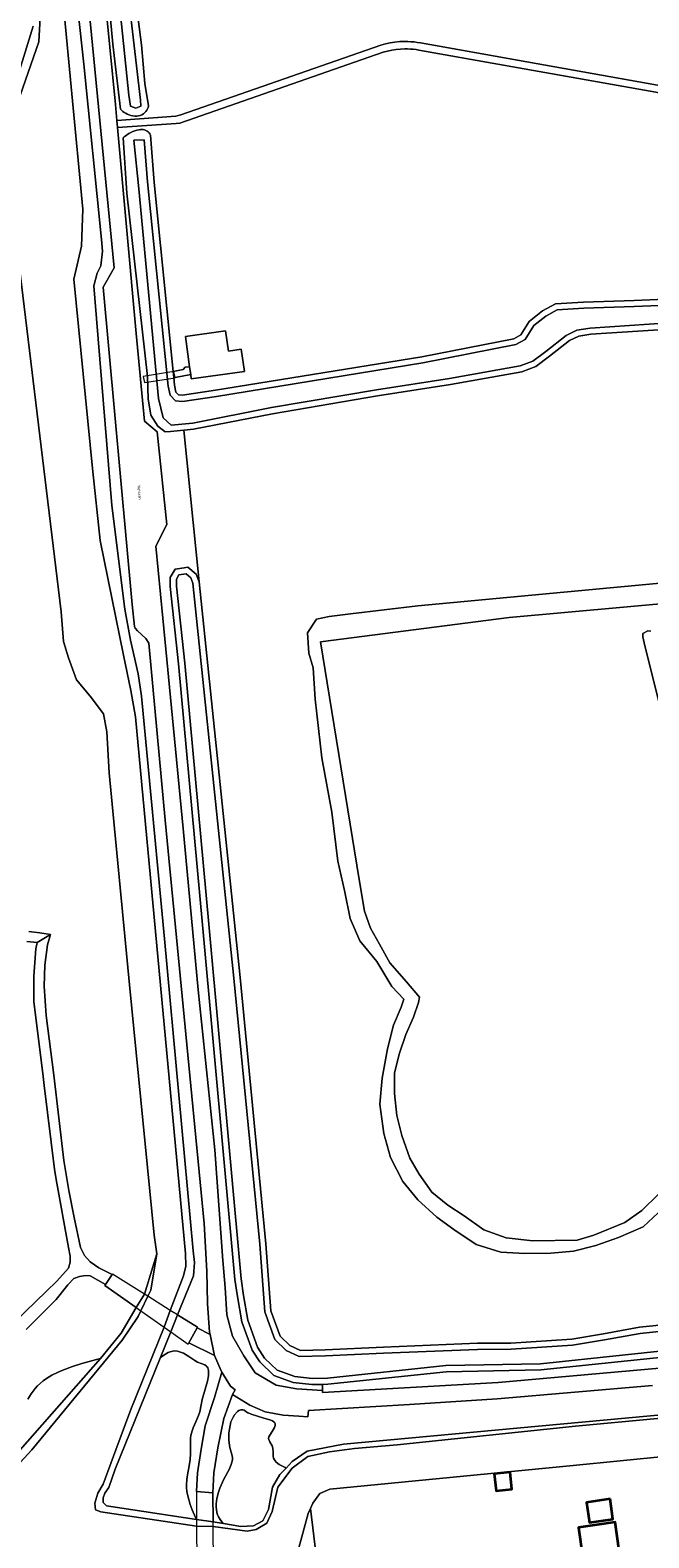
# Model space of a CAD drawing. Header units: metres. Extents: x 229229 to 231729, y 593167 to 595667.
# Tile 210 of 256: x 231153 to 231254, y 594137 to 594382. Entities that reach past the tile are written whole.
import ezdxf
from ezdxf.enums import TextEntityAlignment as Align

# ---------------------------------------------------------------- set-up
doc = ezdxf.new("R2010")
doc.units = ezdxf.units.M
for name, color, linetype, lineweight in [('B-WE-GR-BEPLANTING_CULTUUR_BOSPLANTSOEN-GV', 90, 'Continuous', 18), ('B-WE-GR-BEPLANTING_CULTUUR_VASTE PLANTENVAK-GV', 90, 'Continuous', 18), ('B-WE-GR-GRAS-GV', 60, 'Continuous', 13), ('B-WE-GR-GROENVOORZIENING-GV', 80, 'Continuous', 18), ('B-WE-KW-KUNSTWERK_DEK-GV', 170, 'Continuous', 18), ('B-WE-OG-BEBOUWING-GV', 7, 'Continuous', 35), ('B-WE-OG-TERREIN_CULTUURSCHEIDING-GV', 7, 'Continuous', 18), ('B-WE-OG-TERREIN_ERF-GV', 7, 'Continuous', 18), ('B-WE-OG-TOPOGRAFIE-T18', 10, 'Continuous', 18), ('B-WE-OG-WATER-GV', 130, 'Continuous', 18), ('B-WE-OG-WATER_SLOOT-GV', 120, 'Continuous', 18), ('B-WE-VH-VERHARDING_BETON-GV', 252, 'Continuous', 18), ('B-WE-VH-VERHARDING_BETONSTRAATSTEEN-GV', 252, 'Continuous', 18), ('B-WE-VH-VERHARDING_GESLOTEN-GV', 252, 'Continuous', 18), ('B-WE-VH-VERHARDING_HALFVERHARDING-GV', 252, 'Continuous', 18), ('B-WE-VH-VERHARDING_OPEN-GV', 252, 'Continuous', 18)]:
    doc.layers.add(name, color=color, linetype=linetype, lineweight=lineweight)
doc.styles.add('NLCS-ISO-M250-T18', font='NLCS-ISO.ttf', dxfattribs={"height": 0.45})

msp = doc.modelspace()

# ---------------------------------------------------------------- linework, layer by layer
at = {"layer": 'B-WE-GR-BEPLANTING_CULTUUR_BOSPLANTSOEN-GV'}
for points in [[(231257.146, 594333.275), (231244.405, 594332.431), (231242.438, 594332.119), (231240.92, 594331.396), (231237.687, 594328.858), (231235.433, 594327.19), (231233.168, 594326.316), (231221.573, 594324.276), (231209.699, 594322.4), (231192.669, 594319.518), (231179.837, 594316.99), (231178.252, 594316.843), (231180.71, 594292.187), (231187.379, 594227.791), (231191.584, 594184.485), (231192.396, 594173.592), (231193.876, 594169.459), (231195.453, 594167.945), (231197.179, 594167.143), (231201.229, 594167.248), (231210.667, 594167.659), (231225.971, 594168.294), (231231.41, 594168.332), (231241.295, 594168.961), (231246.428, 594169.848), (231252.286, 594170.9), (231261.408, 594171.835)], [(231256.149, 594190.25), (231252.892, 594187.229), (231248.886, 594185.482), (231245.19, 594184.204), (231241.571, 594183.295), (231237.881, 594182.943), (231233.675, 594182.904), (231229.769, 594183.117), (231225.742, 594184.371), (231222.117, 594186.799), (231219.376, 594188.791), (231216.262, 594191.606), (231213.857, 594194.63), (231211.839, 594198.503), (231210.774, 594202.394), (231210.087, 594207.184), (231210.459, 594211.42), (231211.36, 594216.174), (231212.343, 594220.069), (231213.546, 594222.954), (231213.99, 594224.259), (231212.061, 594226.358), (231209.628, 594230.383), (231206.864, 594233.737), (231205.27, 594237.375), (231204.344, 594241.946), (231203.258, 594246.706), (231202.304, 594254.675), (231200.669, 594263.544), (231199.581, 594273.062), (231199.269, 594278.16), (231198.558, 594280.553), (231198.322, 594283.865), (231199.82, 594286.086), (231201.876, 594286.547), (231205.34, 594286.945), (231216.279, 594288.282), (231293.839, 594295.526)]]:
    msp.add_lwpolyline(points, dxfattribs=at)
at = {"layer": 'B-WE-GR-BEPLANTING_CULTUUR_VASTE PLANTENVAK-GV'}
for points in [[(231150.052, 594149.19), (231164.717, 594165.827), (231164.054, 594165.668), (231161.67, 594165.012), (231160.147, 594164.522), (231158.586, 594163.94), (231157.835, 594163.618), (231156.794, 594163.101), (231155.893, 594162.548), (231155.369, 594162.162), (231154.475, 594161.353), (231154.094, 594160.932), (231153.434, 594160.067), (231152.87, 594159.179)], [(231202.549, 594110.417), (231198.806, 594141.435), (231198.43, 594140.585), (231196.925, 594135.014)]]:
    msp.add_lwpolyline(points, dxfattribs=at)
for points in [[(231174.38, 594165.847), (231167.09, 594147.825), (231166.027, 594144.845), (231165.423, 594143.907), (231165.152, 594143.177), (231165.152, 594142.406), (231165.673, 594141.844), (231180.319, 594139.631), (231180.154, 594139.966), (231179.6, 594141.224), (231179.28, 594142.076), (231178.869, 594143.475), (231178.735, 594144.177), (231178.668, 594144.855), (231178.657, 594145.291), (231178.703, 594146.127), (231178.813, 594146.919), (231179.111, 594148.383), (231179.29, 594149.389), (231179.35, 594150.329), (231179.298, 594152.059), (231179.317, 594152.871), (231179.367, 594153.268), (231179.568, 594154.051), (231179.758, 594154.56), (231180.196, 594155.535), (231180.64, 594156.54), (231180.831, 594157.146), (231181.049, 594158.28), (231181.219, 594159.155), (231182.106, 594162.137), (231182.243, 594162.978), (231182.263, 594163.362), (231182.231, 594163.874), (231182.117, 594164.289), (231182.029, 594164.453), (231181.918, 594164.586), (231181.639, 594164.778), (231180.486, 594165.216), (231180.045, 594165.47), (231179.058, 594166.14), (231178.161, 594166.663), (231177.542, 594166.921), (231177.202, 594167.005), (231176.648, 594167.038), (231176.035, 594166.922), (231175.705, 594166.794), (231174.993, 594166.372), (231174.608, 594166.067)], [(231194.867, 594148), (231194.698, 594148.072), (231193.757, 594148.576), (231193.259, 594148.957), (231193.062, 594149.17), (231192.961, 594149.317), (231192.824, 594149.622), (231192.757, 594149.936), (231192.738, 594150.565), (231192.713, 594151.222), (231192.595, 594151.602), (231192.225, 594152.241), (231192.035, 594152.659), (231192.02, 594152.793), (231192.067, 594153.062), (231192.193, 594153.335), (231192.588, 594153.924), (231192.986, 594154.583), (231193.096, 594154.906), (231193.096, 594155.202), (231193.043, 594155.334), (231192.948, 594155.453), (231192.651, 594155.657), (231192.24, 594155.829), (231191.22, 594156.135), (231189.166, 594156.772), (231188.941, 594156.846), (231188.642, 594156.992), (231188.331, 594157.211), (231188.034, 594157.399), (231187.849, 594157.469), (231187.527, 594157.487), (231187.153, 594157.339), (231186.946, 594157.182), (231186.494, 594156.656), (231186.249, 594156.271), (231185.858, 594155.517), (231185.651, 594154.348), (231185.578, 594153.678), (231185.553, 594152.562), (231185.589, 594152.102), (231185.723, 594151.338), (231186.053, 594150.217), (231186.142, 594149.736), (231186.137, 594149.365), (231186.099, 594149.11), (231185.957, 594148.586), (231185.618, 594147.779), (231184.768, 594146.185), (231184.29, 594145.203), (231184.095, 594144.736), (231183.857, 594144.055), (231183.61, 594143.058), (231183.499, 594142.178), (231183.486, 594141.748), (231183.527, 594141.129), (231183.647, 594140.554), (231183.74, 594140.288), (231183.854, 594140.039), (231184.122, 594139.603), (231184.595, 594139.05), (231184.677, 594138.973), (231187.484, 594138.499), (231189.562, 594138.608), (231191.057, 594139.411), (231192.005, 594141.271), (231192.661, 594144.882), (231193.864, 594146.924)]]:
    msp.add_lwpolyline(points, close=True, dxfattribs=at)
at = {"layer": 'B-WE-GR-GRAS-GV'}
for points in [[(231268.89, 594289.769), (231231.108, 594286.356), (231200.468, 594282.387), (231206.737, 594243.729), (231207.59, 594238.595), (231208.573, 594235.828), (231210.022, 594233.233), (231211.715, 594230.169), (231214.431, 594227.082), (231216.571, 594224.6), (231216.386, 594223.705), (231215.546, 594221.37), (231214.321, 594218.522), (231213.225, 594215.319), (231212.459, 594212.233), (231212.478, 594208.907), (231212.835, 594205.361), (231213.653, 594202.12), (231214.967, 594198.398), (231216.464, 594195.801), (231218.525, 594192.889), (231221.162, 594190.734), (231223.783, 594189.013), (231227.028, 594186.722), (231230.657, 594185.438), (231234.947, 594184.943), (231242.158, 594185.087), (231244.904, 594185.867), (231249.938, 594187.965), (231252.664, 594189.902), (231255.36, 594192.515)], [(231269.224, 594217.771), (231253.174, 594281.773), (231252.83, 594283.234), (231252.867, 594283.775), (231253.633, 594284.21), (231254.148, 594284.139)]]:
    msp.add_lwpolyline(points, dxfattribs=at)
at = {"layer": 'B-WE-GR-GROENVOORZIENING-GV'}
for points in [[(231169.198, 594396.276), (231171.342, 594379.504), (231171.877, 594373.255), (231172.511, 594369.593), (231172.443, 594369.345), (231172.344, 594369.106), (231172.218, 594368.882), (231172.065, 594368.674), (231171.888, 594368.486), (231171.666, 594368.305), (231171.422, 594368.156), (231171.159, 594368.041), (231170.884, 594367.962), (231170.601, 594367.921), (231170.276, 594367.915), (231169.953, 594367.945), (231169.636, 594368.01), (231169.328, 594368.111), (231169.032, 594368.245), (231168.796, 594368.377), (231168.568, 594368.524), (231168.349, 594368.683), (231168.139, 594368.855), (231167.94, 594369.04), (231166.71, 594379.648), (231162.33, 594426.686)], [(231163.471, 594407.175), (231167.123, 594369.826), (231167.358, 594367.224), (231176.923, 594367.919), (231177.76, 594368.113), (231210.255, 594379.441), (231211.012, 594379.664), (231211.782, 594379.839), (231212.562, 594379.965), (231213.347, 594380.043), (231214.136, 594380.071), (231214.649, 594380.062), (231215.162, 594380.033), (231215.672, 594379.983), (231216.18, 594379.912), (231216.685, 594379.821), (231269.49, 594370.429)], [(231160.373, 594391.321), (231161.963, 594376.363), (231164.838, 594347.863), (231165.021, 594345.98), (231164.747, 594343.573), (231164.144, 594342.402), (231163.632, 594340.328), (231163.766, 594338.289), (231166.537, 594304.57), (231168.646, 594287.734), (231169.596, 594282.691), (231170.808, 594277.202), (231171.382, 594273.563), (231175.12, 594234.083), (231179.771, 594183.348), (231179.954, 594181.415), (231179.809, 594179.267), (231177.235, 594172.903), (231180.439, 594170.9), (231180.39, 594170.809), (231182.505, 594169.742), (231182.438, 594170.075), (231182.072, 594174.79), (231181.983, 594180.01), (231181.563, 594187.799), (231179.051, 594213.537), (231175.214, 594253.417), (231172.573, 594282.16), (231172.09, 594282.953), (231170.712, 594284.184), (231170.335, 594284.634), (231170.215, 594284.905), (231169.858, 594288.475), (231165.108, 594340.117), (231166.896, 594343.218), (231163.022, 594383.353)], [(231269.292, 594369.268), (231216.45, 594378.666), (231215.994, 594378.739), (231215.535, 594378.795), (231215.074, 594378.833), (231214.613, 594378.855), (231214.15, 594378.859), (231213.442, 594378.833), (231212.737, 594378.766), (231212.037, 594378.659), (231211.343, 594378.512), (231210.66, 594378.327), (231177.576, 594366.801), (231176.995, 594366.749), (231167.462, 594366.07), (231170.489, 594332.551), (231171.836, 594318.287), (231173.928, 594316.587), (231175.468, 594301.499), (231173.686, 594297.985), (231174.841, 594286.276), (231178.139, 594252.032), (231180.544, 594225.781), (231183.297, 594199.78), (231184.555, 594181.749), (231184.983, 594177.357), (231185.205, 594172.938), (231186.168, 594169.437), (231187.975, 594166.235), (231189.839, 594163.5), (231193.254, 594161.503), (231196.539, 594160.885), (231200.754, 594160.586), (231200.754, 594161.609), (231199.034, 594161.565), (231196.035, 594161.928), (231192.846, 594163.063), (231190.581, 594165.257), (231189.328, 594167.197), (231187.65, 594171.8), (231186.973, 594175.907), (231186.541, 594178.654), (231181.293, 594236.383), (231177.39, 594278.849), (231176.041, 594291.401), (231176.041, 594292.853), (231176.816, 594294.199), (231178.303, 594294.447), (231178.898, 594294.546), (231180.226, 594293.396), (231180.71, 594292.187), (231178.252, 594316.843), (231176.09, 594316.643), (231175.194, 594316.56), (231174.018, 594317.467), (231172.855, 594319.258), (231172.428, 594321.938), (231172.349, 594325.553), (231168.995, 594355.376), (231168.355, 594364.367), (231168.532, 594364.527), (231168.717, 594364.68), (231168.908, 594364.823), (231169.105, 594364.958), (231169.309, 594365.084), (231169.623, 594365.255), (231169.947, 594365.404), (231170.281, 594365.531), (231170.623, 594365.635), (231170.971, 594365.716), (231171.191, 594365.746), (231171.412, 594365.749), (231171.632, 594365.725), (231171.848, 594365.674), (231172.056, 594365.598), (231172.257, 594365.492), (231172.44, 594365.357), (231172.601, 594365.198), (231172.737, 594365.016), (231172.845, 594364.816), (231173.44, 594357.148), (231176.492, 594326.356), (231176.797, 594326.421), (231178.151, 594326.71), (231178.438, 594327.068), (231179.175, 594327.156), (231178.493, 594332.051), (231185.033, 594333.002), (231185.492, 594329.705), (231187.583, 594329.996), (231188.088, 594326.367), (231179.452, 594325.165), (231179.354, 594325.867), (231176.84, 594325.42), (231176.59, 594325.376), (231176.71, 594324.162), (231176.923, 594323.027), (231177.351, 594322.589), (231178.017, 594322.527), (231183.374, 594323.319), (231216.912, 594328.754), (231231.881, 594331.707), (231233.01, 594332.327), (231234.383, 594334.532), (231236.526, 594336.223), (231238.624, 594337.38), (231243.193, 594337.655), (231251.411, 594337.937), (231270.473, 594338.721)], [(231152.87, 594159.179), (231153.434, 594160.067), (231154.094, 594160.932), (231154.475, 594161.353), (231155.369, 594162.162), (231155.893, 594162.548), (231156.794, 594163.101), (231157.835, 594163.618), (231158.586, 594163.94), (231160.147, 594164.522), (231161.67, 594165.012), (231164.054, 594165.668), (231164.717, 594165.827), (231168.046, 594169.918), (231170.482, 594174.132), (231165.399, 594177.711), (231165.509, 594177.875), (231163.004, 594179.261), (231162.254, 594179.322), (231161.286, 594179.182), (231160.345, 594178.833), (231159.362, 594177.779), (231157.516, 594175.436), (231152.632, 594170.534)], [(231254.402, 594161.44), (231229.174, 594159.279), (231214.94, 594158.331), (231198.512, 594157.338), (231198.407, 594156.355), (231196.928, 594156.422), (231194.405, 594156.572), (231191.468, 594157.15), (231188.95, 594158.216), (231186.173, 594159.943), (231184.721, 594156.07), (231183.744, 594151.259), (231183.129, 594147.239), (231182.97, 594143.981), (231183.017, 594139.224), (231184.677, 594138.973), (231184.595, 594139.05), (231184.122, 594139.603), (231183.854, 594140.039), (231183.74, 594140.288), (231183.647, 594140.554), (231183.527, 594141.129), (231183.486, 594141.748), (231183.499, 594142.178), (231183.61, 594143.058), (231183.857, 594144.055), (231184.095, 594144.736), (231184.29, 594145.203), (231184.768, 594146.185), (231185.618, 594147.779), (231185.957, 594148.586), (231186.099, 594149.11), (231186.137, 594149.365), (231186.142, 594149.736), (231186.053, 594150.217), (231185.723, 594151.338), (231185.589, 594152.102), (231185.553, 594152.562), (231185.578, 594153.678), (231185.651, 594154.348), (231185.858, 594155.517), (231186.249, 594156.271), (231186.494, 594156.656), (231186.946, 594157.182), (231187.153, 594157.339), (231187.527, 594157.487), (231187.849, 594157.469), (231188.034, 594157.399), (231188.331, 594157.211), (231188.642, 594156.992), (231188.941, 594156.846), (231189.166, 594156.772), (231191.22, 594156.135), (231192.24, 594155.829), (231192.651, 594155.657), (231192.948, 594155.453), (231193.043, 594155.334), (231193.096, 594155.202), (231193.096, 594154.906), (231192.986, 594154.583), (231192.588, 594153.924), (231192.193, 594153.335), (231192.067, 594153.062), (231192.02, 594152.793), (231192.035, 594152.659), (231192.225, 594152.241), (231192.595, 594151.602), (231192.713, 594151.222), (231192.738, 594150.565), (231192.757, 594149.936), (231192.824, 594149.622), (231192.961, 594149.317), (231193.062, 594149.17), (231193.259, 594148.957), (231193.757, 594148.576), (231194.698, 594148.072), (231194.867, 594148), (231195.869, 594149.076), (231198.276, 594150.718), (231204.211, 594151.864), (231353.912, 594165.69)]]:
    msp.add_lwpolyline(points, dxfattribs=at)
for points in [[(231364.844, 594174.635), (231364.758, 594176.304), (231358.224, 594176.194), (231340.157, 594174.342), (231331.828, 594173.338), (231311.918, 594171.562), (231294.667, 594171.114), (231279.626, 594169.318), (231269.241, 594167.405), (231262.845, 594166.761), (231236.276, 594163.947), (231220.866, 594163.669), (231201.643, 594161.632), (231200.754, 594161.609), (231200.754, 594160.586), (231200.752, 594160.261), (231229.341, 594161.897), (231255.54, 594164.232), (231275.621, 594166.855), (231290.722, 594168.86), (231307.298, 594169.918), (231333.716, 594172.303), (231359.178, 594174.31)], [(231182.97, 594143.981), (231180.292, 594144.174), (231180.453, 594147.191), (231181.062, 594151.079), (231181.702, 594154.845), (231183.235, 594159.45), (231184.416, 594163.611), (231184.31, 594163.786), (231183.236, 594166.321), (231179.063, 594168.342), (231180.39, 594170.809), (231180.439, 594170.9), (231177.235, 594172.903), (231176.125, 594170.16), (231174.38, 594165.847), (231174.608, 594166.067), (231174.993, 594166.372), (231175.705, 594166.794), (231176.035, 594166.922), (231176.648, 594167.038), (231177.202, 594167.005), (231177.542, 594166.921), (231178.161, 594166.663), (231179.058, 594166.14), (231180.045, 594165.47), (231180.486, 594165.216), (231181.639, 594164.778), (231181.918, 594164.586), (231182.029, 594164.453), (231182.117, 594164.289), (231182.231, 594163.874), (231182.263, 594163.362), (231182.243, 594162.978), (231182.106, 594162.137), (231181.219, 594159.155), (231181.049, 594158.28), (231180.831, 594157.146), (231180.64, 594156.54), (231180.196, 594155.535), (231179.758, 594154.56), (231179.568, 594154.051), (231179.367, 594153.268), (231179.317, 594152.871), (231179.298, 594152.059), (231179.35, 594150.329), (231179.29, 594149.389), (231179.111, 594148.383), (231178.813, 594146.919), (231178.703, 594146.127), (231178.657, 594145.291), (231178.668, 594144.855), (231178.735, 594144.177), (231178.869, 594143.475), (231179.28, 594142.076), (231179.6, 594141.224), (231180.154, 594139.966), (231180.319, 594139.631), (231183.017, 594139.224)]]:
    msp.add_lwpolyline(points, close=True, dxfattribs=at)
at = {"layer": 'B-WE-KW-KUNSTWERK_DEK-GV'}
for points in [[(231171.825, 594324.573), (231176.807, 594325.367), (231176.605, 594326.362), (231171.624, 594325.568)], [(231180.39, 594170.809), (231180.439, 594170.9), (231177.235, 594172.903), (231176.043, 594173.648), (231172.381, 594175.937), (231171.851, 594176.268), (231166.625, 594179.535), (231166.582, 594179.471), (231165.509, 594177.875), (231165.399, 594177.711), (231170.482, 594174.132), (231171.264, 594173.581), (231175.043, 594170.921), (231176.125, 594170.16), (231178.966, 594168.16), (231179.063, 594168.342)], [(231180.292, 594144.174), (231180.319, 594139.631), (231180.325, 594138.523), (231180.359, 594132.76), (231180.393, 594127.196), (231183.135, 594127.349), (231183.084, 594132.466), (231183.024, 594138.467), (231183.017, 594139.224), (231182.97, 594143.981)]]:
    msp.add_lwpolyline(points, close=True, dxfattribs=at)
at = {"layer": 'B-WE-OG-BEBOUWING-GV'}
for points in [[(231231.282, 594147.336), (231228.697, 594147.067), (231228.987, 594144.278), (231231.572, 594144.547)], [(231247.517, 594142.97), (231243.685, 594142.414), (231244.161, 594139.13), (231247.993, 594139.686)], [(231238.532, 594132.683), (231239.981, 594122.793), (231246.917, 594123.772), (231245.798, 594131.699), (231249.35, 594132.215), (231248.329, 594139.196), (231242.363, 594138.323), (231243.091, 594133.351)]]:
    msp.add_lwpolyline(points, close=True, dxfattribs=at)
at = {"layer": 'B-WE-OG-TERREIN_CULTUURSCHEIDING-GV'}
msp.add_lwpolyline([(231147.299, 594168.457), (231157.614, 594178.403), (231159.47, 594180.535), (231159.759, 594181.488), (231159.783, 594182.479), (231159.485, 594183.876), (231157.5, 594194.946), (231157.193, 594196.615), (231155.543, 594210.218), (231155.308, 594212.207), (231153.833, 594223.815), (231153.884, 594228.037), (231154.184, 594232.487), (231154.376, 594233.488), (231152.708, 594233.679)], dxfattribs=at)
at = {"layer": 'B-WE-OG-TERREIN_ERF-GV'}
for points in [[(231150.022, 594370.426), (231153.734, 594382.546)], [(231153.057, 594235.254), (231154.82, 594235.072), (231156.572, 594234.812), (231156.085, 594233.092), (231155.628, 594229.79), (231155.549, 594226.385), (231155.877, 594221.633), (231157.133, 594211.884), (231158.709, 594198.029), (231159.522, 594193.15), (231160.434, 594188.736), (231161.457, 594183.872), (231162.09, 594182.577), (231163.024, 594181.521), (231164.399, 594180.556), (231165.851, 594179.842), (231166.582, 594179.471), (231165.509, 594177.875), (231165.399, 594177.711), (231170.482, 594174.132), (231171.851, 594176.268), (231173.184, 594180.721), (231173.835, 594182.86), (231173.392, 594185.855), (231169.401, 594226.598), (231166.103, 594261.069), (231165.731, 594267.772), (231165.163, 594270.664), (231162.993, 594273.581), (231160.789, 594276.247), (231159.468, 594279.824), (231158.695, 594282.437), (231158.298, 594287.262), (231149.045, 594363.78)], [(231279.694, 594152.223), (231241.502, 594148.422), (231201.971, 594144.581), (231200.348, 594143.847), (231199.181, 594142.285), (231198.806, 594141.435), (231202.549, 594110.417), (231218.333, 594112.714), (231278.994, 594121.603)]]:
    msp.add_lwpolyline(points, dxfattribs=at)
for points in [[(231187.583, 594329.996), (231185.492, 594329.705), (231185.033, 594333.002), (231178.493, 594332.051), (231179.175, 594327.156), (231179.354, 594325.867), (231179.452, 594325.165), (231188.088, 594326.367)], [(231231.572, 594144.547), (231228.987, 594144.278), (231228.697, 594147.067), (231231.282, 594147.336)], [(231247.993, 594139.686), (231244.161, 594139.13), (231243.685, 594142.414), (231247.517, 594142.97)], [(231249.35, 594132.215), (231245.798, 594131.699), (231246.917, 594123.772), (231239.981, 594122.793), (231238.532, 594132.683), (231243.091, 594133.351), (231242.363, 594138.323), (231248.329, 594139.196)]]:
    msp.add_lwpolyline(points, close=True, dxfattribs=at)
at = {"layer": 'B-WE-OG-WATER-GV'}
msp.add_lwpolyline([(231163.202, 594448.856), (231162.135, 594457.072), (231161.73, 594457.606), (231161.196, 594457.627), (231160.876, 594457.179), (231161.204, 594453.343), (231167.795, 594386.032), (231169.307, 594371.316), (231169.56, 594369.551), (231170.414, 594369.227), (231171.242, 594369.533), (231171.202, 594370.5), (231168.203, 594396.177)], close=True, dxfattribs=at)
for points in [[(231267.366, 594157.193), (231241.912, 594154.824), (231212.898, 594151.797), (231206.004, 594151.193), (231201.908, 594150.655), (231198.402, 594149.85), (231195.861, 594147.989), (231193.528, 594144.89), (231192.615, 594140.943), (231191.721, 594139.008), (231190.012, 594137.977), (231188.519, 594137.731), (231183.024, 594138.467), (231180.325, 594138.523), (231164.723, 594140.866), (231163.871, 594141.205), (231163.8, 594142.305), (231164.246, 594143.911), (231165.144, 594145.4), (231167.19, 594150.958), (231169.618, 594157.498), (231175.043, 594170.921), (231176.043, 594173.648), (231178.201, 594179.241), (231178.576, 594180.863), (231178.499, 594182.902), (231170.358, 594270.189), (231169.649, 594274.51), (231168.45, 594280.238), (231164.621, 594298.885), (231163.393, 594310.613), (231160.375, 594341.392), (231161.603, 594346.754), (231161.826, 594352.786), (231160.04, 594371.551), (231153.275, 594443.201)], [(231155.118, 594387.948), (231154.671, 594380.017), (231149.045, 594363.78), (231158.298, 594287.262), (231158.695, 594282.437), (231159.468, 594279.824), (231160.789, 594276.247), (231162.993, 594273.581), (231165.163, 594270.664), (231165.731, 594267.772), (231166.103, 594261.069), (231169.401, 594226.598), (231173.392, 594185.855), (231173.835, 594182.86), (231172.862, 594176.95), (231172.381, 594175.937), (231171.264, 594173.581), (231170.821, 594172.646), (231168.232, 594168.78), (231153.539, 594150.976), (231150.367, 594147.547)], [(231270.525, 594337.722), (231251.449, 594336.938), (231243.24, 594336.657), (231238.91, 594336.395), (231237.08, 594335.387), (231235.139, 594333.855), (231233.72, 594331.577), (231232.227, 594330.756), (231217.089, 594327.77), (231183.527, 594322.331), (231178.045, 594321.52), (231176.893, 594321.627), (231175.997, 594322.545), (231175.719, 594324.017), (231172.344, 594357.229), (231171.818, 594364.055), (231170.124, 594364.019), (231170.936, 594356.071), (231174.141, 594321.968), (231174.86, 594318.831), (231176.166, 594317.654), (231179.694, 594317.981), (231192.489, 594320.502), (231209.537, 594323.387), (231221.408, 594325.263), (231232.899, 594327.284), (231234.947, 594328.074), (231237.08, 594329.653), (231240.39, 594332.252), (231242.139, 594333.084), (231244.294, 594333.425), (231257.088, 594334.273)], [(231293.839, 594295.526), (231216.279, 594288.282), (231205.34, 594286.945), (231201.876, 594286.547), (231199.82, 594286.086), (231198.322, 594283.865), (231198.558, 594280.553), (231199.269, 594278.16), (231199.581, 594273.062), (231200.669, 594263.544), (231202.304, 594254.675), (231203.258, 594246.706), (231204.344, 594241.946), (231205.27, 594237.375), (231206.864, 594233.737), (231209.628, 594230.383), (231212.061, 594226.358), (231213.99, 594224.259), (231213.546, 594222.954), (231212.343, 594220.069), (231211.36, 594216.174), (231210.459, 594211.42), (231210.087, 594207.184), (231210.774, 594202.394), (231211.839, 594198.503), (231213.857, 594194.63), (231216.262, 594191.606), (231219.376, 594188.791), (231222.117, 594186.799), (231225.742, 594184.371), (231229.769, 594183.117), (231233.675, 594182.904), (231237.881, 594182.943), (231241.571, 594183.295), (231245.19, 594184.204), (231248.886, 594185.482), (231252.892, 594187.229), (231256.149, 594190.25)], [(231261.534, 594170.843), (231252.426, 594169.909), (231246.602, 594168.863), (231241.413, 594167.967), (231231.445, 594167.332), (231225.995, 594167.295), (231210.709, 594166.66), (231201.264, 594166.249), (231196.971, 594166.137), (231194.88, 594167.108), (231193.014, 594168.901), (231191.409, 594173.382), (231190.587, 594184.4), (231186.384, 594227.691), (231179.729, 594291.946), (231179.388, 594292.799), (231178.599, 594293.482), (231177.447, 594293.29), (231177.041, 594292.586), (231177.041, 594291.455), (231178.385, 594278.949), (231182.289, 594236.474), (231187.534, 594178.777), (231187.961, 594176.067), (231188.622, 594172.054), (231190.229, 594167.646), (231191.359, 594165.896), (231193.386, 594163.932), (231196.266, 594162.908), (231199.081, 594162.566), (231201.577, 594162.63), (231220.804, 594164.668), (231236.214, 594164.946), (231262.743, 594167.756)], [(231255.36, 594192.515), (231252.664, 594189.902), (231249.938, 594187.965), (231244.904, 594185.867), (231242.158, 594185.087), (231234.947, 594184.943), (231230.657, 594185.438), (231227.028, 594186.722), (231223.783, 594189.013), (231221.162, 594190.734), (231218.525, 594192.889), (231216.464, 594195.801), (231214.967, 594198.398), (231213.653, 594202.12), (231212.835, 594205.361), (231212.478, 594208.907), (231212.459, 594212.233), (231213.225, 594215.319), (231214.321, 594218.522), (231215.546, 594221.37), (231216.386, 594223.705), (231216.571, 594224.6), (231214.431, 594227.082), (231211.715, 594230.169), (231210.022, 594233.233), (231208.573, 594235.828), (231207.59, 594238.595), (231206.737, 594243.729), (231200.468, 594282.387), (231231.108, 594286.356), (231268.89, 594289.769)], [(231254.148, 594284.139), (231253.633, 594284.21), (231252.867, 594283.775), (231252.83, 594283.234), (231253.174, 594281.773), (231269.224, 594217.771)], [(231196.925, 594135.014), (231198.43, 594140.585), (231198.806, 594141.435), (231199.181, 594142.285), (231200.348, 594143.847), (231201.971, 594144.581), (231241.502, 594148.422), (231279.694, 594152.223)]]:
    msp.add_lwpolyline(points, dxfattribs=at)
at = {"layer": 'B-WE-OG-WATER_SLOOT-GV'}
msp.add_lwpolyline([(231161.204, 594453.343), (231160.876, 594457.179), (231161.196, 594457.627), (231161.73, 594457.606), (231162.135, 594457.072), (231163.202, 594448.856), (231168.203, 594396.177), (231171.202, 594370.5), (231171.242, 594369.533), (231170.414, 594369.227), (231169.56, 594369.551), (231169.307, 594371.316), (231167.795, 594386.032)], close=True, dxfattribs=at)
for points in [[(231153.275, 594443.201), (231160.04, 594371.551), (231161.826, 594352.786), (231161.603, 594346.754), (231160.375, 594341.392), (231163.393, 594310.613), (231164.621, 594298.885), (231168.45, 594280.238), (231169.649, 594274.51), (231170.358, 594270.189), (231178.499, 594182.902), (231178.576, 594180.863), (231178.201, 594179.241), (231176.043, 594173.648), (231175.043, 594170.921), (231169.618, 594157.498), (231167.19, 594150.958), (231165.144, 594145.4), (231164.246, 594143.911), (231163.8, 594142.305), (231163.871, 594141.205), (231164.723, 594140.866), (231180.325, 594138.523), (231183.024, 594138.467), (231188.519, 594137.731), (231190.012, 594137.977), (231191.721, 594139.008), (231192.615, 594140.943), (231193.528, 594144.89), (231195.861, 594147.989), (231198.402, 594149.85), (231201.908, 594150.655), (231206.004, 594151.193), (231212.898, 594151.797), (231241.912, 594154.824), (231267.366, 594157.193)], [(231162.33, 594426.686), (231166.71, 594379.648), (231167.94, 594369.04), (231168.139, 594368.855), (231168.349, 594368.683), (231168.568, 594368.524), (231168.796, 594368.377), (231169.032, 594368.245), (231169.328, 594368.111), (231169.636, 594368.01), (231169.953, 594367.945), (231170.276, 594367.915), (231170.601, 594367.921), (231170.884, 594367.962), (231171.159, 594368.041), (231171.422, 594368.156), (231171.666, 594368.305), (231171.888, 594368.486), (231172.065, 594368.674), (231172.218, 594368.882), (231172.344, 594369.106), (231172.443, 594369.345), (231172.511, 594369.593), (231171.877, 594373.255), (231171.342, 594379.504), (231169.198, 594396.276)], [(231353.912, 594165.69), (231204.211, 594151.864), (231198.276, 594150.718), (231195.869, 594149.076), (231194.867, 594148), (231193.864, 594146.924), (231192.661, 594144.882), (231192.005, 594141.271), (231191.057, 594139.411), (231189.562, 594138.608), (231187.484, 594138.499), (231184.677, 594138.973), (231183.017, 594139.224), (231180.319, 594139.631), (231165.673, 594141.844), (231165.152, 594142.406), (231165.152, 594143.177), (231165.423, 594143.907), (231166.027, 594144.845), (231167.09, 594147.825), (231174.38, 594165.847), (231176.125, 594170.16), (231177.235, 594172.903), (231179.809, 594179.267), (231179.954, 594181.415), (231179.771, 594183.348), (231175.12, 594234.083), (231171.382, 594273.563), (231170.808, 594277.202), (231169.596, 594282.691), (231168.646, 594287.734), (231166.537, 594304.57), (231163.766, 594338.289), (231163.632, 594340.328), (231164.144, 594342.402), (231164.747, 594343.573), (231165.021, 594345.98), (231164.838, 594347.863), (231161.963, 594376.363), (231160.373, 594391.321)], [(231153.734, 594382.546), (231150.022, 594370.426), (231149.045, 594363.78), (231154.671, 594380.017), (231155.118, 594387.948)], [(231270.473, 594338.721), (231251.411, 594337.937), (231243.193, 594337.655), (231238.624, 594337.38), (231236.526, 594336.223), (231234.383, 594334.532), (231233.01, 594332.327), (231231.881, 594331.707), (231216.912, 594328.754), (231183.374, 594323.319), (231178.017, 594322.527), (231177.351, 594322.589), (231176.923, 594323.027), (231176.71, 594324.162), (231176.59, 594325.376), (231176.492, 594326.356), (231173.44, 594357.148), (231172.845, 594364.816), (231172.737, 594365.016), (231172.601, 594365.198), (231172.44, 594365.357), (231172.257, 594365.492), (231172.056, 594365.598), (231171.848, 594365.674), (231171.632, 594365.725), (231171.412, 594365.749), (231171.191, 594365.746), (231170.971, 594365.716), (231170.623, 594365.635), (231170.281, 594365.531), (231169.947, 594365.404), (231169.623, 594365.255), (231169.309, 594365.084), (231169.105, 594364.958), (231168.908, 594364.823), (231168.717, 594364.68), (231168.532, 594364.527), (231168.355, 594364.367), (231168.995, 594355.376), (231172.349, 594325.553), (231172.428, 594321.938), (231172.855, 594319.258), (231174.018, 594317.467), (231175.194, 594316.56), (231176.09, 594316.643), (231178.252, 594316.843), (231179.837, 594316.99), (231192.669, 594319.518), (231209.699, 594322.4), (231221.573, 594324.276), (231233.168, 594326.316), (231235.433, 594327.19), (231237.687, 594328.858), (231240.92, 594331.396), (231242.438, 594332.119), (231244.405, 594332.431), (231257.146, 594333.275)], [(231257.088, 594334.273), (231244.294, 594333.425), (231242.139, 594333.084), (231240.39, 594332.252), (231237.08, 594329.653), (231234.947, 594328.074), (231232.899, 594327.284), (231221.408, 594325.263), (231209.537, 594323.387), (231192.489, 594320.502), (231179.694, 594317.981), (231176.166, 594317.654), (231174.86, 594318.831), (231174.141, 594321.968), (231170.936, 594356.071), (231170.124, 594364.019), (231171.818, 594364.055), (231172.344, 594357.229), (231175.719, 594324.017), (231175.997, 594322.545), (231176.893, 594321.627), (231178.045, 594321.52), (231183.527, 594322.331), (231217.089, 594327.77), (231232.227, 594330.756), (231233.72, 594331.577), (231235.139, 594333.855), (231237.08, 594335.387), (231238.91, 594336.395), (231243.24, 594336.657), (231251.449, 594336.938), (231270.525, 594337.722)], [(231261.408, 594171.835), (231252.286, 594170.9), (231246.428, 594169.848), (231241.295, 594168.961), (231231.41, 594168.332), (231225.971, 594168.294), (231210.667, 594167.659), (231201.229, 594167.248), (231197.179, 594167.143), (231195.453, 594167.945), (231193.876, 594169.459), (231192.396, 594173.592), (231191.584, 594184.485), (231187.379, 594227.791), (231180.71, 594292.187), (231180.226, 594293.396), (231178.898, 594294.546), (231178.303, 594294.447), (231176.816, 594294.199), (231176.041, 594292.853), (231176.041, 594291.401), (231177.39, 594278.849), (231181.293, 594236.383), (231186.541, 594178.654), (231186.973, 594175.907), (231187.65, 594171.8), (231189.328, 594167.197), (231190.581, 594165.257), (231192.846, 594163.063), (231196.035, 594161.928), (231199.034, 594161.565), (231200.754, 594161.609), (231201.643, 594161.632), (231220.866, 594163.669), (231236.276, 594163.947), (231262.845, 594166.761)], [(231262.743, 594167.756), (231236.214, 594164.946), (231220.804, 594164.668), (231201.577, 594162.63), (231199.081, 594162.566), (231196.266, 594162.908), (231193.386, 594163.932), (231191.359, 594165.896), (231190.229, 594167.646), (231188.622, 594172.054), (231187.961, 594176.067), (231187.534, 594178.777), (231182.289, 594236.474), (231178.385, 594278.949), (231177.041, 594291.455), (231177.041, 594292.586), (231177.447, 594293.29), (231178.599, 594293.482), (231179.388, 594292.799), (231179.729, 594291.946), (231186.384, 594227.691), (231190.587, 594184.4), (231191.409, 594173.382), (231193.014, 594168.901), (231194.88, 594167.108), (231196.971, 594166.137), (231201.264, 594166.249), (231210.709, 594166.66), (231225.995, 594167.295), (231231.445, 594167.332), (231241.413, 594167.967), (231246.602, 594168.863), (231252.426, 594169.909), (231261.534, 594170.843)], [(231150.367, 594147.547), (231153.539, 594150.976), (231168.232, 594168.78), (231170.821, 594172.646), (231171.264, 594173.581), (231172.381, 594175.937), (231172.862, 594176.95), (231173.835, 594182.86), (231173.184, 594180.721), (231171.851, 594176.268), (231170.482, 594174.132), (231168.046, 594169.918), (231164.717, 594165.827), (231150.052, 594149.19)]]:
    msp.add_lwpolyline(points, dxfattribs=at)
at = {"layer": 'B-WE-VH-VERHARDING_BETON-GV'}
msp.add_lwpolyline([(231269.49, 594370.429), (231216.685, 594379.821), (231216.18, 594379.912), (231215.672, 594379.983), (231215.162, 594380.033), (231214.649, 594380.062), (231214.136, 594380.071), (231213.347, 594380.043), (231212.562, 594379.965), (231211.782, 594379.839), (231211.012, 594379.664), (231210.255, 594379.441), (231177.76, 594368.113), (231176.923, 594367.919), (231167.358, 594367.224), (231167.462, 594366.07), (231176.995, 594366.749), (231177.576, 594366.801), (231210.66, 594378.327), (231211.343, 594378.512), (231212.037, 594378.659), (231212.737, 594378.766), (231213.442, 594378.833), (231214.15, 594378.859), (231214.613, 594378.855), (231215.074, 594378.833), (231215.535, 594378.795), (231215.994, 594378.739), (231216.45, 594378.666), (231269.292, 594369.268)], dxfattribs=at)
at = {"layer": 'B-WE-VH-VERHARDING_BETONSTRAATSTEEN-GV'}
msp.add_lwpolyline([(231179.175, 594327.156), (231178.438, 594327.068), (231178.151, 594326.71), (231176.797, 594326.421), (231176.492, 594326.356), (231176.59, 594325.376), (231176.84, 594325.42), (231179.354, 594325.867)], close=True, dxfattribs=at)
at = {"layer": 'B-WE-VH-VERHARDING_GESLOTEN-GV'}
for points in [[(231255.54, 594164.232), (231229.341, 594161.897), (231200.752, 594160.261), (231200.754, 594160.586), (231196.539, 594160.885), (231193.254, 594161.503), (231189.839, 594163.5), (231187.975, 594166.235), (231186.168, 594169.437), (231185.205, 594172.938), (231184.983, 594177.357), (231184.555, 594181.749), (231183.297, 594199.78), (231180.544, 594225.781), (231178.139, 594252.032), (231174.841, 594286.276), (231173.686, 594297.985), (231175.468, 594301.499), (231173.928, 594316.587), (231171.836, 594318.287), (231170.489, 594332.551), (231167.462, 594366.07), (231167.358, 594367.224), (231167.123, 594369.826), (231163.471, 594407.175)], [(231163.022, 594383.353), (231166.896, 594343.218), (231165.108, 594340.117), (231169.858, 594288.475), (231170.215, 594284.905), (231170.335, 594284.634), (231170.712, 594284.184), (231172.09, 594282.953), (231172.573, 594282.16), (231175.214, 594253.417), (231179.051, 594213.537), (231181.563, 594187.799), (231181.983, 594180.01), (231182.072, 594174.79), (231182.438, 594170.075), (231182.505, 594169.742), (231183.145, 594166.537), (231183.236, 594166.321), (231184.31, 594163.786), (231184.416, 594163.611), (231185.802, 594161.333), (231186.558, 594160.745), (231186.173, 594159.943), (231188.95, 594158.216), (231191.468, 594157.15), (231194.405, 594156.572), (231196.928, 594156.422), (231198.407, 594156.355), (231198.512, 594157.338), (231214.94, 594158.331), (231229.174, 594159.279), (231254.402, 594161.44)], [(231152.632, 594170.534), (231157.516, 594175.436), (231159.362, 594177.779), (231160.345, 594178.833), (231161.286, 594179.182), (231162.254, 594179.322), (231163.004, 594179.261), (231165.509, 594177.875), (231166.582, 594179.471), (231165.851, 594179.842), (231164.399, 594180.556), (231163.024, 594181.521), (231162.09, 594182.577), (231161.457, 594183.872), (231160.434, 594188.736), (231159.522, 594193.15), (231158.709, 594198.029), (231157.133, 594211.884), (231155.877, 594221.633), (231155.549, 594226.385), (231155.628, 594229.79), (231156.085, 594233.092), (231156.572, 594234.812), (231154.376, 594233.488), (231154.184, 594232.487), (231153.884, 594228.037), (231153.833, 594223.815), (231155.308, 594212.207), (231155.543, 594210.218), (231157.193, 594196.615), (231157.5, 594194.946), (231159.485, 594183.876), (231159.783, 594182.479), (231159.759, 594181.488), (231159.47, 594180.535), (231157.614, 594178.403), (231147.299, 594168.457)], [(231152.708, 594233.679), (231154.376, 594233.488), (231156.572, 594234.812), (231154.82, 594235.072), (231153.057, 594235.254)]]:
    msp.add_lwpolyline(points, dxfattribs=at)
for points in [[(231170.482, 594174.132), (231171.264, 594173.581), (231175.043, 594170.921), (231176.125, 594170.16), (231178.966, 594168.16), (231179.063, 594168.342), (231180.39, 594170.809), (231180.439, 594170.9), (231177.235, 594172.903), (231176.043, 594173.648), (231172.381, 594175.937), (231171.851, 594176.268), (231166.625, 594179.535), (231166.582, 594179.471), (231165.509, 594177.875), (231165.399, 594177.711)], [(231180.292, 594144.174), (231182.97, 594143.981), (231183.129, 594147.239), (231183.744, 594151.259), (231184.721, 594156.07), (231186.173, 594159.943), (231186.558, 594160.745), (231185.802, 594161.333), (231184.416, 594163.611), (231183.235, 594159.45), (231181.702, 594154.845), (231181.062, 594151.079), (231180.453, 594147.191)]]:
    msp.add_lwpolyline(points, close=True, dxfattribs=at)
at = {"layer": 'B-WE-VH-VERHARDING_HALFVERHARDING-GV'}
msp.add_lwpolyline([(231180.325, 594138.523), (231180.359, 594132.76), (231180.393, 594127.196), (231183.135, 594127.349), (231183.084, 594132.466), (231183.024, 594138.467), (231183.017, 594139.224), (231182.97, 594143.981), (231180.292, 594144.174), (231180.319, 594139.631)], close=True, dxfattribs=at)
at = {"layer": 'B-WE-VH-VERHARDING_OPEN-GV'}
for points in [[(231171.825, 594324.573), (231176.807, 594325.367), (231176.605, 594326.362), (231171.624, 594325.568)], [(231182.505, 594169.742), (231180.39, 594170.809), (231179.063, 594168.342), (231183.236, 594166.321), (231183.145, 594166.537)]]:
    msp.add_lwpolyline(points, close=True, dxfattribs=at)

# ---------------------------------------------------------------- texts
at = {"layer": 'B-WE-OG-TOPOGRAFIE-T18', "style": 'NLCS-ISO-M250-T18'}
msp.add_text('Netlaan', height=0.45, rotation=275.3, dxfattribs=at).set_placement((231171.028, 594306.685), align=Align.MIDDLE)

doc.saveas('drawing.dxf')
